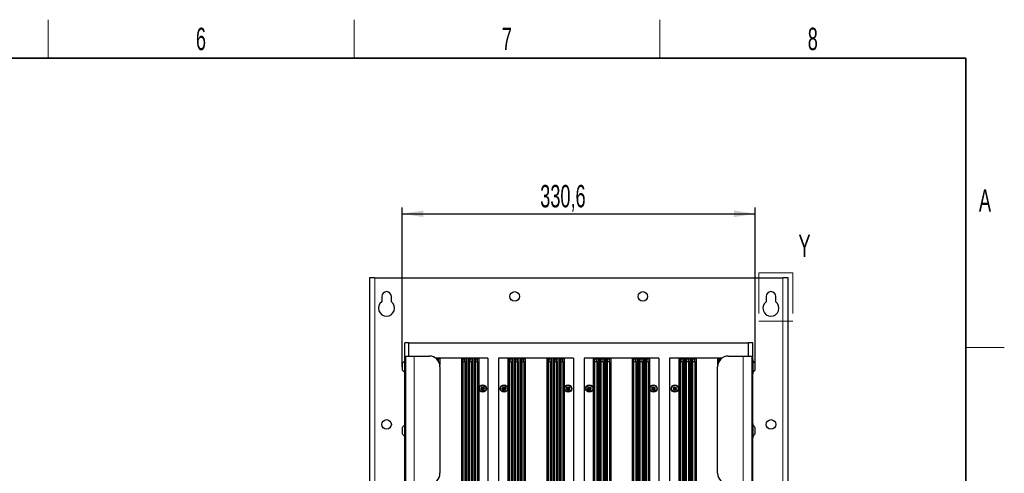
# Paper-space layout 'Blatt3' of a CAD drawing. Header units: millimetres. Extents: x 5 to 418, y 2 to 292.
# Tile 73 of 73: x 260 to 414, y 218 to 288. Entities that reach past the tile are written whole.
import ezdxf

# ---------------------------------------------------------------- set-up
doc = ezdxf.new("R2010")
doc.units = ezdxf.units.MM
doc.linetypes.add('PHANTOM', pattern=[12.7, 6.35, -1.27, 1.27, -1.27, 1.27, -1.27])
doc.layers.add('SLD-0', color=7, linetype='Continuous')
doc.styles.add('SLDTEXTSTYLE0', font='TXT', dxfattribs={"width": 0.605})
doc.dimstyles.new('SLDDIMSTYLE1', dxfattribs={"dimtxt": 3.5, "dimasz": 3.302, "dimexe": 0, "dimexo": 0.0625, "dimgap": 0.875, "dimtad": 1, "dimlfac": 6, "dimrnd": 1e-09, "dimzin": 12, "dimdsep": 46, "dimtxsty": 'SLDTEXTSTYLE0', "dimsah": 1, "dimcen": 0.09, "dimadec": 0, "dimazin": 3, "dimtfac": 1, "dimtofl": 0, "dimtmove": 0, "dimatfit": 3, "dimfxl": 1, "dimfrac": 2, "dimtolj": 1, "dimtzin": 12, "dimarcsym": 0})

# ---------------------------------------------------------------- blocks, each defined once
blk = doc.blocks.new('_D_23')
at = {"layer": 'SLD-0', "color": 7}
for p, q in [((320.02, 234.25), (320.02, 259.16)), ((375.12, 234.36), (375.12, 259.16)), ((320.02, 258.16), (375.12, 258.16))]:
    blk.add_line(p, q, dxfattribs=at)
for points in [[(320.02, 258.16), (323.33, 257.65), (323.33, 258.67)], [(375.12, 258.16), (371.82, 258.67), (371.82, 257.65)]]:
    blk.add_solid(points, dxfattribs=at)
at = {"layer": 'SLD-0', "color": 7, "insert": (341.56, 262.67), "char_height": 3.5, "attachment_point": 1, "style": 'SLDTEXTSTYLE0'}
blk.add_mtext('330,6', dxfattribs=at)

psp = doc.layouts.new('Blatt3')

# ---------------------------------------------------------------- linework, layer by layer
at = {"color": 7, "linetype": 'Continuous', "lineweight": 25}
for p, q in [((314.911, 248.1598), (314.9068, 248.1556)), ((314.9068, 248.1556), (314.9068, 102.3306)), ((315.7401, 248.1598), (314.911, 248.1598)), ((315.7401, 248.1598), (379.4068, 248.1598)), ((380.2359, 248.1598), (379.4068, 248.1598)), ((380.2401, 248.1556), (380.2359, 248.1598)), ((380.2401, 102.3306), (380.2401, 248.1556)), ((316.8235, 245.2431), (316.8235, 244.4098)), ((318.3235, 244.4098), (318.3235, 245.2431)), ((376.8235, 245.2431), (376.8235, 244.4098)), ((378.3235, 244.4098), (378.3235, 245.2431)), ((320.4068, 235.4014), (320.4068, 238.0181)), ((321.0735, 238.0181), (320.4068, 238.0181)), ((321.0735, 238.0181), (374.0735, 238.0181)), ((321.0735, 235.9348), (321.0735, 238.0181)), ((374.0735, 235.9348), (374.0735, 238.0181)), ((374.7401, 238.0181), (374.0735, 238.0181)), ((374.7401, 235.4014), (374.7401, 238.0181)), ((320.5735, 235.4014), (320.3735, 235.4014)), ((320.3735, 235.4014), (320.3735, 234.2264)), ((320.5735, 235.9348), (321.9068, 235.9348)), ((320.5735, 215.9348), (320.5735, 235.9348)), ((321.9068, 235.9348), (324.2401, 235.9348)), ((325.3481, 235.6014), (325.2401, 235.6014)), ((325.3481, 235.6014), (325.3481, 235.5131)), ((325.6814, 235.6014), (325.3481, 235.6014)), ((325.6814, 235.4348), (325.4304, 235.4348)), ((325.6814, 235.6014), (325.6814, 235.4348)), ((325.8901, 235.6014), (325.6814, 235.6014)), ((325.6814, 235.105), (325.6814, 235.4348)), ((325.8901, 235.6014), (325.8901, 234.5032)), ((329.2568, 235.6014), (325.8901, 235.6014)), ((329.2568, 235.6014), (329.2568, 148.8348)), ((329.4655, 235.6014), (329.2568, 235.6014)), ((329.4655, 235.6014), (329.4655, 235.4348)), ((329.7988, 235.6014), (329.4655, 235.6014)), ((329.4655, 235.4348), (329.4655, 235.1014)), ((329.7988, 235.4348), (329.4655, 235.4348)), ((329.7988, 235.6014), (329.7988, 235.4348)), ((330.0075, 235.6014), (329.7988, 235.6014)), ((329.7988, 235.1014), (329.7988, 235.4348)), ((330.0075, 235.6014), (330.0075, 148.8348)), ((330.2401, 235.6014), (330.0075, 235.6014)), ((330.2401, 235.6014), (330.2401, 148.8348)), ((330.4488, 235.6014), (330.2401, 235.6014)), ((330.4488, 235.6014), (330.4488, 235.4348)), ((330.7822, 235.6014), (330.4488, 235.6014)), ((330.4488, 235.4348), (330.4488, 235.1014)), ((330.7822, 235.4348), (330.4488, 235.4348)), ((330.7822, 235.6014), (330.7822, 235.4348)), ((330.9908, 235.6014), (330.7822, 235.6014)), ((330.7822, 235.1014), (330.7822, 235.4348)), ((330.9908, 235.6014), (330.9908, 148.8348)), ((331.2235, 235.6014), (330.9908, 235.6014)), ((331.2235, 235.6014), (331.2235, 148.8348)), ((331.4322, 235.6014), (331.2235, 235.6014)), ((331.4322, 235.6014), (331.4322, 235.4348)), ((331.7655, 235.6014), (331.4322, 235.6014)), ((331.4322, 235.4348), (331.4322, 235.1014)), ((331.7655, 235.4348), (331.4322, 235.4348)), ((331.7655, 235.6014), (331.7655, 235.4348)), ((331.9742, 235.6014), (331.7655, 235.6014)), ((331.7655, 235.1014), (331.7655, 235.4348)), ((331.9742, 235.6014), (331.9742, 148.8348)), ((333.4068, 235.6014), (331.9742, 235.6014)), ((333.4068, 235.6014), (333.4068, 148.8348)), ((335.0735, 235.6014), (335.0735, 148.8348)), ((336.5061, 235.6014), (335.0735, 235.6014)), ((336.5061, 235.6014), (336.5061, 148.8348)), ((336.7148, 235.6014), (336.5061, 235.6014)), ((336.7148, 235.6014), (336.7148, 235.4348)), ((337.0481, 235.6014), (336.7148, 235.6014)), ((336.7148, 235.4348), (336.7148, 235.1014)), ((337.0481, 235.4348), (336.7148, 235.4348)), ((337.0481, 235.6014), (337.0481, 235.4348)), ((337.2568, 235.6014), (337.0481, 235.6014)), ((337.0481, 235.1014), (337.0481, 235.4348)), ((337.2568, 235.6014), (337.2568, 148.8348)), ((337.4894, 235.6014), (337.2568, 235.6014)), ((337.4894, 235.6014), (337.4894, 148.8348)), ((337.6981, 235.6014), (337.4894, 235.6014)), ((337.6981, 235.6014), (337.6981, 235.4348)), ((338.0314, 235.6014), (337.6981, 235.6014)), ((337.6981, 235.4348), (337.6981, 235.1014)), ((338.0314, 235.4348), (337.6981, 235.4348)), ((338.0314, 235.6014), (338.0314, 235.4348)), ((338.2401, 235.6014), (338.0314, 235.6014)), ((338.0314, 235.1014), (338.0314, 235.4348)), ((338.2401, 235.6014), (338.2401, 148.8348)), ((338.4727, 235.6014), (338.2401, 235.6014)), ((338.4727, 235.6014), (338.4727, 148.8348)), ((338.6814, 235.6014), (338.4727, 235.6014)), ((338.6814, 235.6014), (338.6814, 235.4348)), ((339.0148, 235.6014), (338.6814, 235.6014)), ((338.6814, 235.4348), (338.6814, 235.1014)), ((339.0148, 235.4348), (338.6814, 235.4348)), ((339.0148, 235.6014), (339.0148, 235.4348)), ((339.2235, 235.6014), (339.0148, 235.6014)), ((339.0148, 235.1014), (339.0148, 235.4348)), ((339.2235, 235.6014), (339.2235, 148.8348)), ((342.5901, 235.6014), (339.2235, 235.6014)), ((342.5901, 235.6014), (342.5901, 148.8348)), ((342.7988, 235.6014), (342.5901, 235.6014)), ((342.7988, 235.6014), (342.7988, 235.4348)), ((343.1322, 235.6014), (342.7988, 235.6014)), ((342.7988, 235.4348), (342.7988, 235.1014)), ((343.1322, 235.4348), (342.7988, 235.4348)), ((343.1322, 235.6014), (343.1322, 235.4348)), ((343.3408, 235.6014), (343.1322, 235.6014)), ((343.1322, 235.1014), (343.1322, 235.4348)), ((343.3408, 235.6014), (343.3408, 148.8348)), ((343.5735, 235.6014), (343.3408, 235.6014)), ((343.5735, 235.6014), (343.5735, 148.8348)), ((343.7822, 235.6014), (343.5735, 235.6014)), ((343.7822, 235.6014), (343.7822, 235.4348)), ((344.1155, 235.6014), (343.7822, 235.6014)), ((343.7822, 235.4348), (343.7822, 235.1014)), ((344.1155, 235.4348), (343.7822, 235.4348)), ((344.1155, 235.6014), (344.1155, 235.4348)), ((344.3242, 235.6014), (344.1155, 235.6014)), ((344.1155, 235.1014), (344.1155, 235.4348)), ((344.3242, 235.6014), (344.3242, 148.8348)), ((344.5568, 235.6014), (344.3242, 235.6014)), ((344.5568, 235.6014), (344.5568, 148.8348)), ((344.7655, 235.6014), (344.5568, 235.6014)), ((344.7655, 235.6014), (344.7655, 235.4348)), ((345.0988, 235.6014), (344.7655, 235.6014)), ((344.7655, 235.4348), (344.7655, 235.1014)), ((345.0988, 235.4348), (344.7655, 235.4348)), ((345.0988, 235.6014), (345.0988, 235.4348)), ((345.3075, 235.6014), (345.0988, 235.6014)), ((345.0988, 235.1014), (345.0988, 235.4348)), ((345.3075, 235.6014), (345.3075, 148.8348)), ((346.7401, 235.6014), (345.3075, 235.6014)), ((346.7401, 235.6014), (346.7401, 148.8348)), ((348.4068, 235.6014), (348.4068, 148.8348)), ((349.8394, 235.6014), (348.4068, 235.6014)), ((349.8394, 235.6014), (349.8394, 148.8348)), ((350.0481, 235.6014), (349.8394, 235.6014)), ((350.0481, 235.6014), (350.0481, 235.4348)), ((350.3814, 235.6014), (350.0481, 235.6014)), ((350.0481, 235.4348), (350.0481, 235.1014)), ((350.3814, 235.4348), (350.0481, 235.4348)), ((350.3814, 235.6014), (350.3814, 235.4348)), ((350.5901, 235.6014), (350.3814, 235.6014)), ((350.3814, 235.1014), (350.3814, 235.4348)), ((350.5901, 235.6014), (350.5901, 148.8348)), ((350.8227, 235.6014), (350.5901, 235.6014)), ((350.8227, 235.6014), (350.8227, 148.8348)), ((351.0314, 235.6014), (350.8227, 235.6014)), ((351.0314, 235.6014), (351.0314, 235.4348)), ((351.3648, 235.6014), (351.0314, 235.6014)), ((351.0314, 235.4348), (351.0314, 235.1014)), ((351.3648, 235.4348), (351.0314, 235.4348)), ((351.3648, 235.6014), (351.3648, 235.4348)), ((351.5735, 235.6014), (351.3648, 235.6014)), ((351.3648, 235.1014), (351.3648, 235.4348)), ((351.5735, 235.6014), (351.5735, 148.8348)), ((351.8061, 235.6014), (351.5735, 235.6014)), ((351.8061, 235.6014), (351.8061, 148.8348)), ((352.0148, 235.6014), (351.8061, 235.6014)), ((352.0148, 235.6014), (352.0148, 235.4348)), ((352.3481, 235.6014), (352.0148, 235.6014)), ((352.0148, 235.4348), (352.0148, 235.1014)), ((352.3481, 235.4348), (352.0148, 235.4348)), ((352.3481, 235.6014), (352.3481, 235.4348)), ((352.5568, 235.6014), (352.3481, 235.6014)), ((352.3481, 235.1014), (352.3481, 235.4348)), ((352.5568, 235.6014), (352.5568, 148.8348)), ((355.9235, 235.6014), (352.5568, 235.6014)), ((355.9235, 235.6014), (355.9235, 148.8348)), ((356.1322, 235.6014), (355.9235, 235.6014)), ((356.1322, 235.6014), (356.1322, 235.4348)), ((356.4655, 235.6014), (356.1322, 235.6014)), ((356.1322, 235.4348), (356.1322, 235.1014)), ((356.4655, 235.4348), (356.1322, 235.4348)), ((356.4655, 235.6014), (356.4655, 235.4348)), ((356.6742, 235.6014), (356.4655, 235.6014)), ((356.4655, 235.1014), (356.4655, 235.4348)), ((356.6742, 235.6014), (356.6742, 148.8348)), ((356.9068, 235.6014), (356.6742, 235.6014)), ((356.9068, 235.6014), (356.9068, 148.8348)), ((357.1155, 235.6014), (356.9068, 235.6014)), ((357.1155, 235.6014), (357.1155, 235.4348)), ((357.4488, 235.6014), (357.1155, 235.6014)), ((357.1155, 235.4348), (357.1155, 235.1014)), ((357.4488, 235.4348), (357.1155, 235.4348)), ((357.4488, 235.6014), (357.4488, 235.4348)), ((357.6575, 235.6014), (357.4488, 235.6014)), ((357.4488, 235.1014), (357.4488, 235.4348)), ((357.6575, 235.6014), (357.6575, 148.8348)), ((357.8901, 235.6014), (357.6575, 235.6014)), ((357.8901, 235.6014), (357.8901, 148.8348)), ((358.0988, 235.6014), (357.8901, 235.6014)), ((358.0988, 235.6014), (358.0988, 235.4348)), ((358.4322, 235.6014), (358.0988, 235.6014)), ((358.0988, 235.4348), (358.0988, 235.1014)), ((358.4322, 235.4348), (358.0988, 235.4348)), ((358.4322, 235.6014), (358.4322, 235.4348)), ((358.6408, 235.6014), (358.4322, 235.6014)), ((358.4322, 235.1014), (358.4322, 235.4348)), ((358.6408, 235.6014), (358.6408, 148.8348)), ((360.0735, 235.6014), (358.6408, 235.6014)), ((360.0735, 235.6014), (360.0735, 148.8348)), ((363.1727, 235.6014), (361.7401, 235.6014)), ((361.7401, 235.6014), (361.7401, 148.8348)), ((363.1727, 235.6014), (363.1727, 148.8348)), ((363.3814, 235.6014), (363.1727, 235.6014)), ((363.3814, 235.6014), (363.3814, 235.4348)), ((363.7148, 235.6014), (363.3814, 235.6014)), ((363.3814, 235.4348), (363.3814, 235.1014)), ((363.7148, 235.4348), (363.3814, 235.4348)), ((363.7148, 235.6014), (363.7148, 235.4348)), ((363.9235, 235.6014), (363.7148, 235.6014)), ((363.7148, 235.1014), (363.7148, 235.4348)), ((363.9235, 235.6014), (363.9235, 148.8348)), ((364.1561, 235.6014), (363.9235, 235.6014)), ((364.1561, 235.6014), (364.1561, 148.8348)), ((364.3648, 235.6014), (364.1561, 235.6014)), ((364.3648, 235.6014), (364.3648, 235.4348)), ((364.6981, 235.6014), (364.3648, 235.6014)), ((364.3648, 235.4348), (364.3648, 235.1014)), ((364.6981, 235.4348), (364.3648, 235.4348)), ((364.6981, 235.6014), (364.6981, 235.4348)), ((364.9068, 235.6014), (364.6981, 235.6014)), ((364.6981, 235.1014), (364.6981, 235.4348)), ((364.9068, 235.6014), (364.9068, 148.8348)), ((365.1394, 235.6014), (364.9068, 235.6014)), ((365.1394, 235.6014), (365.1394, 148.8348)), ((365.3481, 235.6014), (365.1394, 235.6014)), ((365.3481, 235.6014), (365.3481, 235.4348)), ((365.6814, 235.6014), (365.3481, 235.6014)), ((365.3481, 235.4348), (365.3481, 235.1014)), ((365.6814, 235.4348), (365.3481, 235.4348)), ((365.6814, 235.6014), (365.6814, 235.4348)), ((365.8901, 235.6014), (365.6814, 235.6014)), ((365.6814, 235.1014), (365.6814, 235.4348)), ((365.8901, 235.6014), (365.8901, 148.8348)), ((369.2568, 235.6014), (365.8901, 235.6014)), ((369.2568, 235.6014), (369.2568, 234.5032)), ((369.4655, 235.6014), (369.2568, 235.6014)), ((369.4655, 235.6014), (369.4655, 235.4348)), ((369.7988, 235.6014), (369.4655, 235.6014)), ((369.4655, 235.4348), (369.4655, 235.105)), ((369.7166, 235.4348), (369.4655, 235.4348)), ((369.7988, 235.6014), (369.7988, 235.5131)), ((369.9068, 235.6014), (369.7988, 235.6014)), ((370.9068, 235.9348), (373.2401, 235.9348)), ((373.2401, 235.9348), (374.5735, 235.9348)), ((374.5735, 235.9348), (374.5735, 215.9348)), ((374.7735, 235.4014), (374.5735, 235.4014)), ((374.7735, 235.3569), (374.7735, 235.4014)), ((374.7735, 233.1348), (374.7735, 235.3569)), ((320.0235, 234.7264), (320.0235, 234.2512)), ((320.0235, 234.2512), (320.0235, 233.8098)), ((320.3735, 234.2264), (320.3735, 233.1348)), ((325.9068, 234.2681), (325.9068, 217.6014)), ((329.4655, 235.1014), (329.4655, 148.8348)), ((329.4655, 235.1014), (329.7988, 235.1014)), ((329.7988, 235.1014), (329.7988, 148.8348)), ((330.4488, 235.1014), (330.4488, 148.8348)), ((330.4488, 235.1014), (330.7822, 235.1014)), ((330.7822, 235.1014), (330.7822, 148.8348)), ((331.4322, 235.1014), (331.4322, 148.8348)), ((331.4322, 235.1014), (331.7655, 235.1014)), ((331.7655, 235.1014), (331.7655, 148.8348)), ((336.7148, 235.1014), (336.7148, 148.8348)), ((336.7148, 235.1014), (337.0481, 235.1014)), ((337.0481, 235.1014), (337.0481, 148.8348)), ((337.6981, 235.1014), (337.6981, 148.8348)), ((337.6981, 235.1014), (338.0314, 235.1014)), ((338.0314, 235.1014), (338.0314, 148.8348)), ((338.6814, 235.1014), (338.6814, 148.8348)), ((338.6814, 235.1014), (339.0148, 235.1014)), ((339.0148, 235.1014), (339.0148, 148.8348)), ((342.7988, 235.1014), (342.7988, 148.8348)), ((342.7988, 235.1014), (343.1322, 235.1014)), ((343.1322, 235.1014), (343.1322, 148.8348)), ((343.7822, 235.1014), (343.7822, 148.8348)), ((343.7822, 235.1014), (344.1155, 235.1014)), ((344.1155, 235.1014), (344.1155, 148.8348)), ((344.7655, 235.1014), (344.7655, 148.8348)), ((344.7655, 235.1014), (345.0988, 235.1014)), ((345.0988, 235.1014), (345.0988, 148.8348)), ((350.0481, 235.1014), (350.0481, 148.8348)), ((350.0481, 235.1014), (350.3814, 235.1014)), ((350.3814, 235.1014), (350.3814, 148.8348)), ((351.0314, 235.1014), (351.0314, 148.8348)), ((351.0314, 235.1014), (351.3648, 235.1014)), ((351.3648, 235.1014), (351.3648, 148.8348)), ((352.0148, 235.1014), (352.0148, 148.8348)), ((352.0148, 235.1014), (352.3481, 235.1014)), ((352.3481, 235.1014), (352.3481, 148.8348)), ((356.1322, 235.1014), (356.1322, 148.8348)), ((356.1322, 235.1014), (356.4655, 235.1014)), ((356.4655, 235.1014), (356.4655, 148.8348)), ((357.1155, 235.1014), (357.1155, 148.8348)), ((357.1155, 235.1014), (357.4488, 235.1014)), ((357.4488, 235.1014), (357.4488, 148.8348)), ((358.0988, 235.1014), (358.0988, 148.8348)), ((358.0988, 235.1014), (358.4322, 235.1014)), ((358.4322, 235.1014), (358.4322, 148.8348)), ((363.3814, 235.1014), (363.3814, 148.8348)), ((363.3814, 235.1014), (363.7148, 235.1014)), ((363.7148, 235.1014), (363.7148, 148.8348)), ((364.3648, 235.1014), (364.3648, 148.8348)), ((364.3648, 235.1014), (364.6981, 235.1014)), ((364.6981, 235.1014), (364.6981, 148.8348)), ((365.3481, 235.1014), (365.3481, 148.8348)), ((365.3481, 235.1014), (365.6814, 235.1014)), ((365.6814, 235.1014), (365.6814, 148.8348)), ((369.2401, 217.6014), (369.2401, 234.2681)), ((375.1235, 234.7084), (375.1235, 234.7264)), ((375.1235, 233.8098), (375.1235, 234.7084)), ((320.3735, 233.1348), (320.5735, 233.1348)), ((320.4068, 225.4014), (320.4068, 233.1348)), ((374.5735, 233.1348), (374.7735, 233.1348)), ((374.7401, 225.4014), (374.7401, 233.1348)), ((332.4291, 231.1014), (332.2848, 230.8514)), ((332.4291, 230.6014), (332.2848, 230.8514)), ((332.2848, 230.8514), (332.5735, 230.8514)), ((332.4291, 231.1014), (332.7178, 231.1014)), ((332.5735, 230.8514), (332.4291, 231.1014)), ((332.4291, 230.6014), (332.5735, 230.8514)), ((332.4291, 230.6014), (332.7178, 230.6014)), ((332.5735, 230.8514), (332.7178, 231.1014)), ((332.5735, 230.8514), (332.8621, 230.8514)), ((332.7178, 230.6014), (332.5735, 230.8514)), ((332.7178, 231.1014), (332.8621, 230.8514)), ((332.7178, 230.6014), (332.8621, 230.8514)), ((335.7549, 231.0969), (335.6183, 230.8426)), ((335.6183, 230.8426), (335.9068, 230.8514)), ((335.7701, 230.5971), (335.6183, 230.8426)), ((335.7549, 231.0969), (336.0435, 231.1057)), ((335.9068, 230.8514), (335.7549, 231.0969)), ((335.7701, 230.5971), (335.9068, 230.8514)), ((335.7701, 230.5971), (336.0587, 230.6059)), ((335.9068, 230.8514), (336.0435, 231.1057)), ((335.9068, 230.8514), (336.1953, 230.8602)), ((336.0587, 230.6059), (335.9068, 230.8514)), ((336.0435, 231.1057), (336.1953, 230.8602)), ((336.0587, 230.6059), (336.1953, 230.8602)), ((345.7335, 231.0823), (345.6202, 230.8167)), ((345.6202, 230.8167), (345.9068, 230.8514)), ((345.7935, 230.5859), (345.6202, 230.8167)), ((345.7335, 231.0823), (346.02, 231.117)), ((345.9068, 230.8514), (345.7335, 231.0823)), ((345.7935, 230.5859), (345.9068, 230.8514)), ((345.7935, 230.5859), (346.0801, 230.6206)), ((345.9068, 230.8514), (346.02, 231.117)), ((345.9068, 230.8514), (346.1934, 230.8861)), ((346.0801, 230.6206), (345.9068, 230.8514)), ((346.02, 231.117), (346.1934, 230.8861)), ((346.0801, 230.6206), (346.1934, 230.8861)), ((349.0351, 231.0546), (348.9616, 230.7754)), ((348.9616, 230.7754), (349.2401, 230.8514)), ((349.1667, 230.5722), (348.9616, 230.7754)), ((349.0351, 231.0546), (349.3136, 231.1306)), ((349.2401, 230.8514), (349.0351, 231.0546)), ((349.1667, 230.5722), (349.2401, 230.8514)), ((349.1667, 230.5722), (349.4452, 230.6482)), ((349.2401, 230.8514), (349.3136, 231.1306)), ((349.2401, 230.8514), (349.5186, 230.9274)), ((349.4452, 230.6482), (349.2401, 230.8514)), ((349.3136, 231.1306), (349.5186, 230.9274)), ((349.4452, 230.6482), (349.5186, 230.9274)), ((358.9999, 231.0114), (358.9814, 230.7234)), ((358.9814, 230.7234), (359.2401, 230.8514)), ((359.2217, 230.5633), (358.9814, 230.7234)), ((358.9999, 231.0114), (359.2586, 231.1395)), ((359.2401, 230.8514), (358.9999, 231.0114)), ((359.2217, 230.5633), (359.2401, 230.8514)), ((359.2217, 230.5633), (359.4804, 230.6914)), ((359.2401, 230.8514), (359.2586, 231.1395)), ((359.2401, 230.8514), (359.4988, 230.9795)), ((359.4804, 230.6914), (359.2401, 230.8514)), ((359.2586, 231.1395), (359.4988, 230.9795)), ((359.4804, 230.6914), (359.4988, 230.9795)), ((362.3034, 230.9534), (362.5267, 231.1363)), ((362.3034, 230.9534), (362.3501, 230.6685)), ((362.5735, 230.8514), (362.3034, 230.9534)), ((362.3501, 230.6685), (362.5735, 230.8514)), ((362.6202, 230.5665), (362.3501, 230.6685)), ((362.5267, 231.1363), (362.7968, 231.0343)), ((362.5735, 230.8514), (362.5267, 231.1363)), ((362.5735, 230.8514), (362.7968, 231.0343)), ((362.6202, 230.5665), (362.5735, 230.8514)), ((362.8435, 230.7494), (362.5735, 230.8514)), ((362.6202, 230.5665), (362.8435, 230.7494)), ((362.8435, 230.7494), (362.7968, 231.0343)), ((320.0235, 224.7264), (320.0235, 224.172)), ((320.5735, 225.4014), (320.3735, 225.4014)), ((320.3735, 225.4014), (320.3735, 224.0304)), ((374.7735, 225.4014), (374.5735, 225.4014)), ((374.7735, 225.3229), (374.7735, 225.4014)), ((374.7735, 223.1348), (374.7735, 225.3229)), ((375.1235, 224.6947), (375.1235, 224.7264)), ((375.1235, 223.8098), (375.1235, 224.6947)), ((320.0235, 224.172), (320.0235, 223.8098)), ((320.3735, 224.0304), (320.3735, 223.1348)), ((320.3735, 223.1348), (320.5735, 223.1348)), ((320.4068, 155.4014), (320.4068, 223.1348)), ((374.5735, 223.1348), (374.7735, 223.1348)), ((374.7401, 155.4014), (374.7401, 223.1348))]:
    psp.add_line(p, q, dxfattribs=at)
at = {"color": 7, "linetype": 'Continuous', "lineweight": 18}
for p, q in [((315.7401, 102.3264), (315.7401, 248.1598)), ((379.4068, 248.1598), (379.4068, 102.3264)), ((321.9068, 215.9348), (321.9068, 235.9348)), ((373.2401, 235.9348), (373.2401, 215.9348))]:
    psp.add_line(p, q, dxfattribs=at)
at = {"color": 7, "linetype": 'PHANTOM', "lineweight": 18}
for p, q in [((375.6667, 248.9327), (380.9947, 248.9327)), ((375.6667, 248.9327), (375.6667, 241.3955)), ((380.9947, 248.9327), (380.9947, 241.3955)), ((375.6667, 241.3955), (380.9947, 241.3955))]:
    psp.add_line(p, q, dxfattribs=at)
at = {"color": 7, "linetype": 'Continuous', "lineweight": 25}
for centre, radius in [((337.5735, 245.2431), 0.75), ((357.5735, 245.2431), 0.75), ((332.5735, 230.8514), 0.5833), ((332.5735, 230.8514), 0.5167), ((335.9068, 230.8514), 0.5833), ((335.9068, 230.8514), 0.5167), ((345.9068, 230.8514), 0.5833), ((345.9068, 230.8514), 0.5167), ((349.2401, 230.8514), 0.5833), ((349.2401, 230.8514), 0.5167), ((359.2401, 230.8514), 0.5833), ((359.2401, 230.8514), 0.5167), ((362.5735, 230.8514), 0.5833), ((362.5735, 230.8514), 0.5167), ((317.5735, 225.2431), 0.75), ((377.5735, 225.2431), 0.75)]:
    psp.add_circle(centre, radius, dxfattribs=at)
for centre, radius, start, end in [((317.5735, 245.2431), 0.75, 0, 180), ((377.5735, 245.2431), 0.75, 0, 180), ((317.5735, 243.4098), 1.25, 126.869898, 53.130102), ((377.5735, 243.4098), 1.25, 126.869898, 53.130102), ((324.2401, 234.2681), 1.6667, 0, 90), ((370.9068, 234.2681), 1.6667, 90, 180), ((320.7781, 234.3729), 0.8333, 119.049785, 154.900083), ((320.7781, 234.1632), 0.8333, 205.099917, 240.950215), ((374.3688, 234.3729), 0.8333, 25.099917, 60.950215), ((374.3688, 234.1632), 0.8333, 299.049785, 334.900083), ((320.7781, 224.3729), 0.8333, 119.049785, 154.900083), ((374.3688, 224.3729), 0.8333, 25.099917, 60.950215), ((320.7781, 224.1632), 0.8333, 205.099917, 240.950215), ((374.3688, 224.1632), 0.8333, 299.049785, 334.900083), ((324.2401, 217.6014), 1.6667, 270, 0), ((370.9068, 217.6014), 1.6667, 180, 270)]:
    psp.add_arc(centre, radius, start, end, dxfattribs=at)
at = {"layer": 'SLD-0', "color": 7, "lineweight": 18}
for p, q in [((264.75, 282.5), (264.75, 288.5)), ((312.5, 282.5), (312.5, 288.5)), ((360.25, 282.5), (360.25, 288.5)), ((408, 237.25), (414, 237.25))]:
    psp.add_line(p, q, dxfattribs=at)
at = {"layer": 'SLD-0', "color": 7, "lineweight": 35}
for p, q in [((408, 282.5), (26, 282.5)), ((408, 12), (408, 282.5))]:
    psp.add_line(p, q, dxfattribs=at)

# ---------------------------------------------------------------- texts
at = {"color": 7, "linetype": 'PHANTOM', "lineweight": 18, "insert": (381.8685, 254.8895), "char_height": 3.5, "attachment_point": 1, "style": 'SLDTEXTSTYLE0'}
psp.add_mtext('Y', dxfattribs=at)
at = {"layer": 'SLD-0', "color": 7, "char_height": 3.5, "attachment_point": 2, "style": 'SLDTEXTSTYLE0'}
for s, insert in [('6', (288.6027, 287.243)), ('7', (336.3527, 287.243)), ('8', (384.1027, 287.243)), ('A', (410.9816, 262.0011))]:
    psp.add_mtext(s, dxfattribs=dict(at, insert=insert))

# ---------------------------------------------------------------- dimensions: what is measured, and where the dimension line sits
at = {"layer": 'SLD-0', "color": 7}
dim = psp.add_linear_dim(base=(375.1235, 258.1606), p1=(320.0235, 234.2539), p2=(375.1235, 234.3605), dimstyle='SLDDIMSTYLE1', dxfattribs=at)
dim.commit()
dim.dimension.update_dxf_attribs({"geometry": '_D_23', "text_midpoint": (347.5735, 258.1606), "dimtype": 160})

doc.saveas('drawing.dxf')
